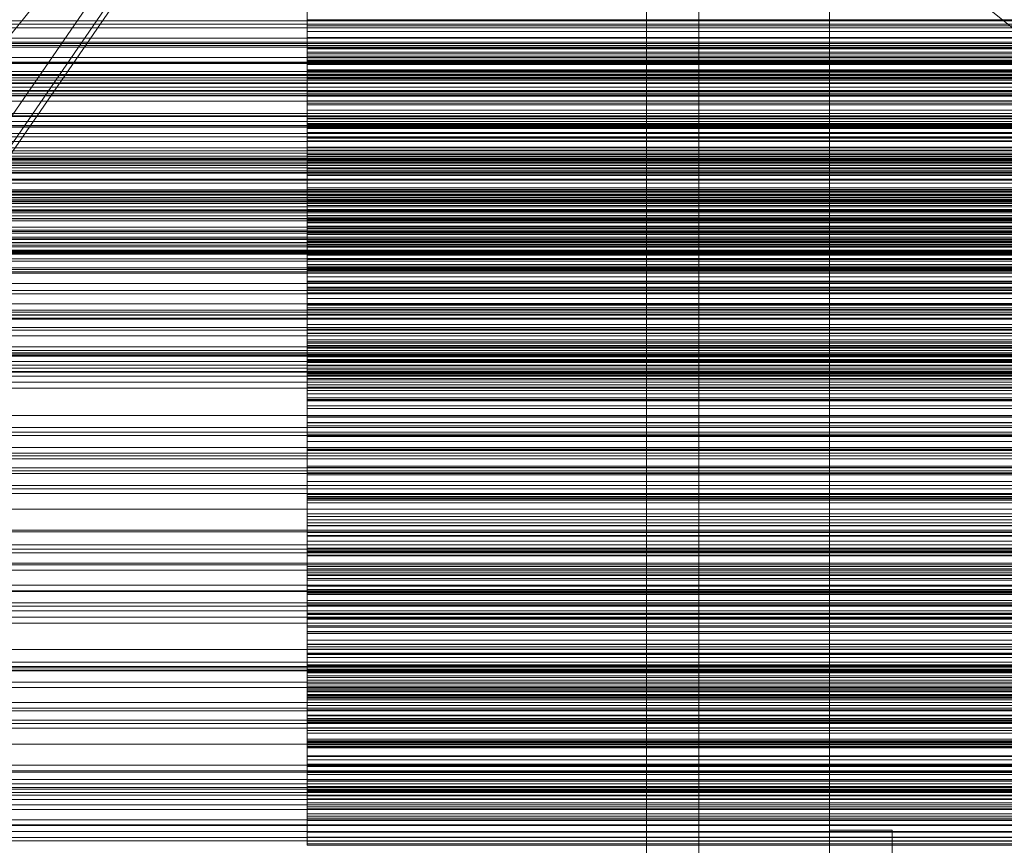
# Model space of a CAD drawing. Header units: millimetres. Extents: x -1970 to 61924, y -58230 to 6847.
# Tile 178 of 256: x 495 to 683, y -34687 to -34529. Entities that reach past the tile are written whole.
import ezdxf

# ---------------------------------------------------------------- set-up
doc = ezdxf.new("R2010")
doc.units = ezdxf.units.MM
for name, color, linetype, lineweight in [('COTAS_O', 1, 'Continuous', 0), ('COTAS_P', 1, 'Continuous', 0), ('frontal_briquetadora', 7, 'Continuous', 0), ('frontal_C03', 7, 'Continuous', 0), ('frontal_dosificador', 7, 'Continuous', 0), ('frontal_mezcladora', 7, 'Continuous', 0), ('frontal_secador', 7, 'Continuous', 0), ('frontal_tolva', 7, 'Continuous', 0), ('frontal_tolva-C01', 7, 'Continuous', 0)]:
    doc.layers.add(name, color=color, linetype=linetype, lineweight=lineweight)
doc.dimstyles.new('R19_100', dxfattribs={"dimtxt": 250, "dimasz": 150, "dimexe": 150, "dimexo": 80, "dimgap": 100, "dimtad": 1, "dimtih": 1, "dimtoh": 1, "dimdsep": 46, "dimcen": 0.09, "dimadec": 0, "dimazin": 0, "dimtfac": 1, "dimtdec": 4, "dimtofl": 0, "dimtmove": 0, "dimatfit": 3, "dimfxl": 1, "dimtolj": 1, "dimtzin": 0, "dimarcsym": 0})

# ---------------------------------------------------------------- blocks, each defined once
blk = doc.blocks.new('DIM_R26_43')
at = {"layer": 'COTAS_P'}
for p, q in [((-1750, -34600), (-1600, -34555)), ((2600, -34600), (2450, -34555)), ((-1750, -35500), (-1750, -34600)), ((-1750, -34600), (2600, -34600)), ((-1750, -34600), (-1600, -34645)), ((2600, -34600), (2450, -34645)), ((2600, -35500), (2600, -34600))]:
    blk.add_line(p, q, dxfattribs=at)
blk.add_text('4350 P', height=250, dxfattribs=at).set_placement((425, -34500))
blk = doc.blocks.new('DIM_R26_49')
at = {"layer": 'COTAS_O'}
for p, q in [((-650, -34200), (-500, -34155)), ((650, -34200), (500, -34155)), ((-650, -34900), (-650, -34200)), ((-650, -34200), (650, -34200)), ((-650, -34200), (-500, -34245)), ((650, -34200), (500, -34245)), ((650, -34900), (650, -34200))]:
    blk.add_line(p, q, dxfattribs=at)
blk.add_text('1300 O', height=250, dxfattribs=at).set_placement((0, -34100))

msp = doc.modelspace()

# ---------------------------------------------------------------- linework, layer by layer
at = {"layer": 'frontal_briquetadora'}
for p, q in [((550, -34521.827), (550, -34535.957)), ((550, -34537.304), (550, -34523.116)), ((550, -34538.02), (550, -34523.808)), ((550, -34530.292), (550, -34525.463)), ((550, -34525.713), (550, -34537.182)), ((550, -34526.329), (550, -34536.443)), ((550, -34526.521), (550, -34530.594)), ((550, -34528.335), (550, -34532.857)), ((550, -34531.709), (550, -34529.46)), ((750, -34529.46), (550, -34529.46)), ((550, -34529.46), (550, -34536.758)), ((550, -34535.006), (550, -34530.292)), ((550, -34530.292), (750, -34530.292)), ((750, -34530.594), (550, -34530.594)), ((550, -34530.594), (550, -34534.826)), ((550, -34533.773), (550, -34531.709)), ((750, -34531.709), (550, -34531.709)), ((750, -34532.857), (550, -34532.857)), ((550, -34532.857), (550, -34540.48)), ((550, -34535.671), (550, -34533.773)), ((750, -34533.773), (550, -34533.773)), ((750, -34534.826), (550, -34534.826)), ((550, -34534.826), (550, -34539.202)), ((550, -34539.602), (550, -34535.006)), ((550, -34535.006), (750, -34535.006)), ((550, -34537.416), (550, -34535.671)), ((750, -34535.671), (550, -34535.671)), ((550, -34535.957), (550, -34549.515)), ((550, -34535.957), (750, -34535.957)), ((550, -34536.443), (550, -34541.003)), ((550, -34536.443), (750, -34536.443)), ((750, -34536.758), (550, -34536.758)), ((550, -34536.758), (550, -34540.783)), ((550, -34537.182), (550, -34546.794)), ((550, -34537.182), (750, -34537.182)), ((550, -34551.056), (550, -34537.304)), ((550, -34537.304), (750, -34537.304)), ((550, -34539.017), (550, -34537.416)), ((750, -34537.416), (550, -34537.416)), ((550, -34551.931), (550, -34538.02)), ((550, -34538.02), (750, -34538.02)), ((550, -34540.48), (550, -34539.017)), ((750, -34539.017), (550, -34539.017)), ((750, -34539.202), (550, -34539.202)), ((550, -34539.202), (550, -34543.711)), ((550, -34544.079), (550, -34539.602)), ((550, -34539.602), (750, -34539.602)), ((750, -34540.48), (550, -34540.48)), ((750, -34540.783), (550, -34540.783)), ((550, -34540.783), (550, -34544.982)), ((550, -34541.003), (550, -34545.442)), ((550, -34541.003), (750, -34541.003)), ((550, -34545.745), (550, -34543.29)), ((750, -34543.29), (550, -34543.29)), ((550, -34543.29), (550, -34550.254)), ((750, -34543.711), (550, -34543.711)), ((550, -34543.711), (550, -34548.345)), ((550, -34548.434), (550, -34544.079)), ((550, -34544.079), (750, -34544.079)), ((750, -34544.982), (550, -34544.982)), ((550, -34544.982), (550, -34549.334)), ((550, -34545.442), (550, -34549.76)), ((550, -34545.442), (750, -34545.442)), ((550, -34548.023), (550, -34545.745)), ((750, -34545.745), (550, -34545.745)), ((550, -34546.794), (550, -34551.073)), ((550, -34546.794), (750, -34546.794)), ((550, -34550.143), (550, -34548.023)), ((750, -34548.023), (550, -34548.023)), ((750, -34548.345), (550, -34548.345)), ((550, -34548.345), (550, -34555.652)), ((550, -34552.666), (550, -34548.434)), ((550, -34548.434), (750, -34548.434)), ((750, -34549.334), (550, -34549.334)), ((550, -34549.334), (550, -34553.824)), ((550, -34549.515), (550, -34561.982)), ((550, -34549.515), (750, -34549.515)), ((550, -34549.76), (550, -34553.953)), ((550, -34549.76), (750, -34549.76)), ((550, -34552.116), (550, -34550.143)), ((750, -34550.143), (550, -34550.143)), ((750, -34550.254), (550, -34550.254)), ((550, -34550.254), (550, -34554.404)), ((550, -34563.842), (550, -34551.056)), ((550, -34551.056), (750, -34551.056)), ((550, -34551.073), (550, -34555.227)), ((550, -34551.073), (750, -34551.073)), ((550, -34565.006), (550, -34551.931)), ((550, -34551.931), (750, -34551.931)), ((550, -34553.95), (550, -34552.116)), ((750, -34552.116), (550, -34552.116)), ((550, -34556.773), (550, -34552.666)), ((550, -34552.666), (750, -34552.666)), ((750, -34553.824), (550, -34553.824)), ((550, -34553.824), (550, -34558.44)), ((550, -34555.652), (550, -34553.95)), ((550, -34553.953), (550, -34558.02)), ((550, -34553.953), (750, -34553.953)), ((750, -34554.404), (550, -34554.404)), ((550, -34554.404), (550, -34558.721)), ((550, -34555.227), (550, -34559.255)), ((550, -34555.227), (750, -34555.227)), ((750, -34555.652), (550, -34555.652)), ((550, -34559.129), (550, -34556.473)), ((750, -34556.473), (550, -34556.473)), ((550, -34556.473), (550, -34563.087)), ((550, -34560.752), (550, -34556.773)), ((550, -34556.773), (750, -34556.773)), ((550, -34558.02), (550, -34561.96)), ((550, -34558.02), (750, -34558.02)), ((750, -34558.44), (550, -34558.44)), ((550, -34558.44), (550, -34563.174)), ((750, -34558.721), (550, -34558.721)), ((550, -34558.721), (550, -34563.182)), ((550, -34561.616), (550, -34559.129)), ((750, -34559.129), (550, -34559.129)), ((550, -34559.255), (550, -34563.155)), ((550, -34559.255), (750, -34559.255)), ((550, -34564.603), (550, -34560.752)), ((550, -34560.752), (750, -34560.752)), ((550, -34563.952), (550, -34561.616)), ((750, -34561.616), (550, -34561.616)), ((550, -34561.96), (550, -34565.77)), ((550, -34561.96), (750, -34561.96)), ((550, -34561.982), (550, -34572.878)), ((550, -34561.982), (750, -34561.982)), ((750, -34563.087), (550, -34563.087)), ((550, -34563.087), (550, -34567.352)), ((550, -34563.155), (550, -34566.924)), ((550, -34563.155), (750, -34563.155)), ((750, -34563.174), (550, -34563.174)), ((550, -34563.174), (550, -34570.147)), ((750, -34563.182), (550, -34563.182)), ((550, -34563.182), (550, -34567.774)), ((550, -34575.173), (550, -34563.842)), ((550, -34563.842), (750, -34563.842)), ((550, -34566.148), (550, -34563.952)), ((750, -34563.952), (550, -34563.952)), ((550, -34568.322), (550, -34564.603)), ((550, -34564.603), (750, -34564.603)), ((550, -34576.744), (550, -34565.006)), ((550, -34565.006), (750, -34565.006)), ((550, -34565.77), (550, -34569.449)), ((550, -34565.77), (750, -34565.77)), ((550, -34568.211), (550, -34566.148)), ((750, -34566.148), (550, -34566.148)), ((550, -34566.924), (550, -34570.562)), ((550, -34566.924), (750, -34566.924)), ((750, -34567.352), (550, -34567.352)), ((550, -34567.352), (550, -34571.776)), ((750, -34567.774), (550, -34567.774)), ((550, -34567.774), (550, -34572.486)), ((550, -34570.147), (550, -34568.211)), ((750, -34568.211), (550, -34568.211)), ((550, -34571.91), (550, -34568.322)), ((550, -34568.322), (750, -34568.322)), ((550, -34571.828), (550, -34568.977)), ((750, -34568.977), (550, -34568.977)), ((550, -34568.977), (550, -34575.226)), ((550, -34569.449), (550, -34572.994)), ((550, -34569.449), (750, -34569.449)), ((750, -34570.147), (550, -34570.147)), ((550, -34570.562), (550, -34574.066)), ((550, -34570.562), (750, -34570.562)), ((750, -34571.776), (550, -34571.776)), ((550, -34571.776), (550, -34576.336)), ((550, -34574.518), (550, -34571.828)), ((750, -34571.828), (550, -34571.828)), ((550, -34575.363), (550, -34571.91)), ((550, -34571.91), (750, -34571.91)), ((750, -34572.486), (550, -34572.486)), ((550, -34572.486), (550, -34577.309)), ((550, -34572.878), (550, -34581.784)), ((550, -34572.878), (750, -34572.878)), ((550, -34572.994), (550, -34576.406)), ((550, -34572.994), (750, -34572.994)), ((550, -34574.066), (550, -34577.435)), ((550, -34574.066), (750, -34574.066)), ((550, -34577.065), (550, -34574.518)), ((750, -34574.518), (550, -34574.518)), ((550, -34584.611), (550, -34575.173)), ((550, -34575.173), (750, -34575.173)), ((750, -34575.226), (550, -34575.226)), ((550, -34575.226), (550, -34579.596)), ((550, -34578.68), (550, -34575.363)), ((550, -34575.363), (750, -34575.363)), ((750, -34576.336), (550, -34576.336)), ((550, -34576.336), (550, -34581.019)), ((550, -34576.406), (550, -34579.681)), ((550, -34576.406), (750, -34576.406)), ((550, -34586.693), (550, -34576.744)), ((550, -34576.744), (750, -34576.744)), ((550, -34579.478), (550, -34577.065)), ((750, -34577.065), (550, -34577.065)), ((750, -34577.309), (550, -34577.309)), ((550, -34577.309), (550, -34583.932)), ((550, -34577.435), (550, -34580.668)), ((550, -34577.435), (750, -34577.435)), ((550, -34581.86), (550, -34578.68)), ((550, -34578.68), (750, -34578.68)), ((550, -34581.766), (550, -34579.478)), ((750, -34579.478), (550, -34579.478)), ((750, -34579.596), (550, -34579.596)), ((550, -34579.596), (550, -34584.116)), ((550, -34579.681), (550, -34582.818)), ((550, -34579.681), (750, -34579.681)), ((550, -34580.668), (550, -34583.763)), ((550, -34580.668), (750, -34580.668)), ((550, -34583.812), (550, -34580.774)), ((750, -34580.774), (550, -34580.774)), ((550, -34580.774), (550, -34586.641)), ((750, -34581.019), (550, -34581.019)), ((550, -34581.019), (550, -34585.815)), ((550, -34583.932), (550, -34581.766)), ((750, -34581.766), (550, -34581.766)), ((550, -34581.784), (550, -34588.358)), ((550, -34581.784), (750, -34581.784)), ((550, -34584.902), (550, -34581.86)), ((550, -34581.86), (750, -34581.86)), ((550, -34582.818), (550, -34585.817)), ((550, -34582.818), (750, -34582.818)), ((550, -34583.763), (550, -34586.718)), ((550, -34583.763), (750, -34583.763)), ((550, -34586.698), (550, -34583.812)), ((750, -34583.812), (550, -34583.812)), ((750, -34583.932), (550, -34583.932)), ((750, -34584.116), (550, -34584.116)), ((550, -34584.116), (550, -34588.763)), ((550, -34591.796), (550, -34584.611)), ((550, -34584.611), (750, -34584.611)), ((550, -34587.804), (550, -34584.902)), ((550, -34584.902), (750, -34584.902)), ((750, -34585.815), (550, -34585.815)), ((550, -34585.815), (550, -34590.716)), ((550, -34585.817), (550, -34588.675)), ((550, -34585.817), (750, -34585.817)), ((750, -34586.641), (550, -34586.641)), ((550, -34586.641), (550, -34591.107)), ((550, -34594.471), (550, -34586.693)), ((550, -34586.693), (750, -34586.693)), ((550, -34589.45), (550, -34586.698)), ((750, -34586.698), (550, -34586.698)), ((550, -34586.718), (550, -34589.532)), ((550, -34586.718), (750, -34586.718)), ((550, -34592.065), (550, -34587.804)), ((550, -34587.804), (750, -34587.804)), ((550, -34588.358), (550, -34592.348)), ((550, -34588.358), (750, -34588.358)), ((550, -34588.675), (550, -34591.391)), ((550, -34588.675), (750, -34588.675)), ((750, -34588.763), (550, -34588.763)), ((550, -34588.763), (550, -34593.526)), ((550, -34592.075), (550, -34589.45)), ((750, -34589.45), (550, -34589.45)), ((550, -34589.532), (550, -34592.205)), ((550, -34589.532), (750, -34589.532)), ((750, -34590.716), (550, -34590.716)), ((550, -34590.716), (550, -34596.972)), ((750, -34591.107), (550, -34591.107)), ((550, -34591.107), (550, -34595.711)), ((550, -34591.391), (550, -34593.965)), ((550, -34591.391), (750, -34591.391)), ((550, -34596.45), (550, -34591.796)), ((550, -34591.796), (750, -34591.796)), ((550, -34595.052), (550, -34591.834)), ((750, -34591.834), (550, -34591.834)), ((550, -34591.834), (550, -34597.306)), ((550, -34593.599), (550, -34592.065)), ((550, -34592.065), (750, -34592.065)), ((550, -34594.581), (550, -34592.075)), ((750, -34592.075), (550, -34592.075)), ((550, -34592.205), (550, -34594.734)), ((550, -34592.205), (750, -34592.205)), ((550, -34592.348), (550, -34593.599)), ((550, -34592.348), (750, -34592.348)), ((750, -34593.526), (550, -34593.526)), ((550, -34593.526), (550, -34598.395)), ((550, -34593.599), (750, -34593.599)), ((550, -34593.965), (550, -34597.556)), ((550, -34593.965), (750, -34593.965)), ((550, -34599.778), (550, -34594.471)), ((550, -34594.471), (750, -34594.471)), ((550, -34596.972), (550, -34594.581)), ((750, -34594.581), (550, -34594.581)), ((550, -34594.734), (550, -34597.118)), ((550, -34594.734), (750, -34594.734)), ((550, -34598.128), (550, -34595.052)), ((750, -34595.052), (550, -34595.052)), ((750, -34595.711), (550, -34595.711)), ((550, -34595.711), (550, -34600.435)), ((550, -34598.395), (550, -34596.45)), ((550, -34596.45), (750, -34596.45)), ((750, -34596.972), (550, -34596.972)), ((550, -34597.118), (550, -34599.358)), ((550, -34597.118), (750, -34597.118)), ((750, -34597.306), (550, -34597.306)), ((550, -34597.306), (550, -34601.855)), ((550, -34597.556), (550, -34598.395)), ((550, -34597.556), (750, -34597.556)), ((550, -34601.077), (550, -34598.128)), ((750, -34598.128), (550, -34598.128)), ((550, -34598.395), (750, -34598.395)), ((550, -34598.395), (550, -34603.362)), ((550, -34599.358), (550, -34602.27)), ((550, -34599.358), (750, -34599.358)), ((550, -34602.412), (550, -34599.778)), ((550, -34599.778), (750, -34599.778)), ((750, -34600.435), (550, -34600.435)), ((550, -34600.435), (550, -34605.266)), ((550, -34603.908), (550, -34601.077)), ((750, -34601.077), (550, -34601.077)), ((750, -34601.855), (550, -34601.855)), ((550, -34601.855), (550, -34606.533)), ((550, -34605.521), (550, -34602.131)), ((750, -34602.131), (550, -34602.131)), ((550, -34602.131), (550, -34607.194)), ((550, -34602.27), (550, -34602.412)), ((550, -34602.27), (750, -34602.27)), ((550, -34602.412), (750, -34602.412)), ((750, -34603.362), (550, -34603.362)), ((550, -34603.362), (550, -34609.237)), ((550, -34606.627), (550, -34603.908)), ((750, -34603.908), (550, -34603.908)), ((750, -34605.266), (550, -34605.266)), ((550, -34605.266), (550, -34610.196)), ((550, -34608.779), (550, -34605.521)), ((750, -34605.521), (550, -34605.521)), ((750, -34606.533), (550, -34606.533)), ((550, -34606.533), (550, -34611.322)), ((550, -34609.237), (550, -34606.627)), ((750, -34606.627), (550, -34606.627)), ((750, -34607.194), (550, -34607.194)), ((550, -34607.194), (550, -34611.817)), ((550, -34611.92), (550, -34608.779)), ((750, -34608.779), (550, -34608.779)), ((750, -34609.237), (550, -34609.237)), ((750, -34610.196), (550, -34610.196)), ((550, -34610.196), (550, -34615.217)), ((750, -34611.322), (550, -34611.322)), ((550, -34611.322), (550, -34616.211)), ((550, -34615.194), (550, -34611.639)), ((750, -34611.639), (550, -34611.639)), ((550, -34611.639), (550, -34616.282)), ((750, -34611.817), (550, -34611.817)), ((550, -34611.817), (550, -34616.557)), ((550, -34614.949), (550, -34611.92)), ((750, -34611.92), (550, -34611.92)), ((550, -34617.874), (550, -34614.949)), ((750, -34614.949), (550, -34614.949)), ((550, -34618.627), (550, -34615.194)), ((750, -34615.194), (550, -34615.194)), ((750, -34615.217), (550, -34615.217)), ((550, -34615.217), (550, -34620.696)), ((750, -34616.211), (550, -34616.211)), ((550, -34616.211), (550, -34621.19)), ((750, -34616.282), (550, -34616.282)), ((550, -34616.282), (550, -34620.966)), ((750, -34616.557), (550, -34616.557)), ((550, -34616.557), (550, -34621.4)), ((550, -34620.696), (550, -34617.874)), ((750, -34617.874), (550, -34617.874)), ((550, -34621.95), (550, -34618.627)), ((750, -34618.627), (550, -34618.627)), ((550, -34624.047), (550, -34620.337)), ((750, -34620.337), (550, -34620.337)), ((550, -34620.337), (550, -34624.548)), ((750, -34620.696), (550, -34620.696)), ((750, -34620.966), (550, -34620.966)), ((550, -34620.966), (550, -34625.758)), ((750, -34621.19), (550, -34621.19)), ((550, -34621.19), (550, -34626.253)), ((750, -34621.4), (550, -34621.4)), ((550, -34621.4), (550, -34626.334)), ((550, -34625.171), (550, -34621.95)), ((750, -34621.95), (550, -34621.95)), ((550, -34627.646), (550, -34624.047)), ((750, -34624.047), (550, -34624.047)), ((750, -34624.548), (550, -34624.548)), ((550, -34624.548), (550, -34629.283)), ((550, -34628.294), (550, -34625.171)), ((750, -34625.171), (550, -34625.171)), ((750, -34625.758), (550, -34625.758)), ((550, -34625.758), (550, -34630.643)), ((750, -34626.253), (550, -34626.253)), ((550, -34626.253), (550, -34631.323)), ((750, -34626.334), (550, -34626.334)), ((550, -34626.334), (550, -34631.35)), ((550, -34631.145), (550, -34627.646)), ((750, -34627.646), (550, -34627.646)), ((550, -34632.059), (550, -34628.203)), ((750, -34628.203), (550, -34628.203)), ((550, -34628.203), (550, -34631.972)), ((550, -34631.323), (550, -34628.294)), ((750, -34628.294), (550, -34628.294)), ((750, -34629.283), (550, -34629.283)), ((550, -34629.283), (550, -34634.114)), ((750, -34630.643), (550, -34630.643)), ((550, -34630.643), (550, -34635.61)), ((550, -34634.549), (550, -34631.145)), ((750, -34631.145), (550, -34631.145)), ((750, -34631.323), (550, -34631.323)), ((750, -34631.35), (550, -34631.35)), ((550, -34631.35), (550, -34636.442)), ((750, -34631.972), (550, -34631.972)), ((550, -34631.972), (550, -34636.745)), ((550, -34635.816), (550, -34632.059)), ((750, -34632.059), (550, -34632.059)), ((750, -34634.114), (550, -34634.114)), ((550, -34634.114), (550, -34639.029)), ((550, -34637.864), (550, -34634.549)), ((750, -34634.549), (550, -34634.549)), ((550, -34639.211), (550, -34635.217)), ((750, -34635.217), (550, -34635.217)), ((550, -34635.217), (550, -34638.535)), ((750, -34635.61), (550, -34635.61)), ((550, -34635.61), (550, -34640.651)), ((550, -34639.481), (550, -34635.816)), ((750, -34635.816), (550, -34635.816)), ((750, -34636.442), (550, -34636.442)), ((550, -34636.442), (550, -34641.091)), ((750, -34636.745), (550, -34636.745)), ((550, -34636.745), (550, -34641.605)), ((550, -34641.091), (550, -34637.864)), ((750, -34637.864), (550, -34637.864)), ((750, -34638.535), (550, -34638.535)), ((550, -34638.535), (550, -34643.337)), ((750, -34639.029), (550, -34639.029)), ((550, -34639.029), (550, -34644.017)), ((550, -34643.116), (550, -34639.211)), ((750, -34639.211), (550, -34639.211)), ((550, -34643.061), (550, -34639.481)), ((750, -34639.481), (550, -34639.481)), ((750, -34640.651), (550, -34640.651)), ((550, -34640.651), (550, -34645.761)), ((750, -34641.091), (550, -34641.091)), ((550, -34645.486), (550, -34641.364)), ((750, -34641.364), (550, -34641.364)), ((550, -34641.364), (550, -34644.223)), ((750, -34641.605), (550, -34641.605)), ((550, -34641.605), (550, -34646.538)), ((550, -34646.559), (550, -34643.061)), ((750, -34643.061), (550, -34643.061)), ((550, -34646.94), (550, -34643.116)), ((750, -34643.116), (550, -34643.116)), ((750, -34643.337), (550, -34643.337)), ((550, -34643.337), (550, -34648.213)), ((750, -34644.017), (550, -34644.017)), ((550, -34644.017), (550, -34649.071)), ((750, -34644.223), (550, -34644.223)), ((550, -34644.223), (550, -34649.041)), ((550, -34649.53), (550, -34645.486)), ((750, -34645.486), (550, -34645.486)), ((750, -34645.761), (550, -34645.761)), ((550, -34645.761), (550, -34649.977)), ((750, -34646.538), (550, -34646.538)), ((550, -34646.538), (550, -34651.535)), ((550, -34649.977), (550, -34646.559)), ((750, -34646.559), (550, -34646.559)), ((550, -34650.868), (550, -34646.629)), ((750, -34646.629), (550, -34646.629)), ((550, -34646.629), (550, -34649.022)), ((550, -34650.687), (550, -34646.94)), ((750, -34646.94), (550, -34646.94)), ((750, -34648.213), (550, -34648.213)), ((550, -34648.213), (550, -34653.152)), ((750, -34649.022), (550, -34649.022)), ((550, -34649.022), (550, -34653.844)), ((750, -34649.041), (550, -34649.041)), ((550, -34649.041), (550, -34653.922)), ((750, -34649.071), (550, -34649.071)), ((550, -34649.071), (550, -34654.186)), ((550, -34653.502), (550, -34649.53)), ((750, -34649.53), (550, -34649.53)), ((750, -34649.977), (550, -34649.977)), ((550, -34654.36), (550, -34650.687)), ((750, -34650.687), (550, -34650.687)), ((550, -34655.041), (550, -34650.868)), ((750, -34650.868), (550, -34650.868)), ((550, -34655.345), (550, -34650.998)), ((750, -34650.998), (550, -34650.998)), ((550, -34650.998), (550, -34652.919)), ((750, -34651.535), (550, -34651.535)), ((550, -34651.535), (550, -34656.591)), ((750, -34652.919), (550, -34652.919)), ((550, -34652.919), (550, -34657.734)), ((750, -34653.152), (550, -34653.152)), ((550, -34653.152), (550, -34658.147)), ((550, -34657.407), (550, -34653.502)), ((750, -34653.502), (550, -34653.502)), ((750, -34653.844), (550, -34653.844)), ((550, -34653.844), (550, -34658.717)), ((750, -34653.922), (550, -34653.922)), ((550, -34653.922), (550, -34658.855)), ((750, -34654.186), (550, -34654.186)), ((550, -34654.186), (550, -34657.96)), ((550, -34657.96), (550, -34654.36)), ((750, -34654.36), (550, -34654.36)), ((550, -34658.905), (550, -34654.461)), ((750, -34654.461), (550, -34654.461)), ((550, -34654.461), (550, -34655.906)), ((550, -34659.153), (550, -34655.041)), ((750, -34655.041), (550, -34655.041)), ((550, -34659.637), (550, -34655.345)), ((750, -34655.345), (550, -34655.345)), ((750, -34655.906), (550, -34655.906)), ((550, -34655.906), (550, -34660.702)), ((750, -34656.591), (550, -34656.591)), ((550, -34656.591), (550, -34661.698)), ((550, -34661.541), (550, -34657.01)), ((750, -34657.01), (550, -34657.01)), ((550, -34657.01), (550, -34657.975)), ((550, -34661.246), (550, -34657.407)), ((750, -34657.407), (550, -34657.407)), ((750, -34657.734), (550, -34657.734)), ((550, -34657.734), (550, -34662.589)), ((750, -34657.96), (550, -34657.96)), ((750, -34657.975), (550, -34657.975)), ((550, -34657.975), (550, -34662.741)), ((750, -34658.147), (550, -34658.147)), ((550, -34658.147), (550, -34663.191)), ((550, -34663.245), (550, -34658.639)), ((750, -34658.639), (550, -34658.639)), ((550, -34658.639), (550, -34659.122)), ((750, -34658.717), (550, -34658.717)), ((550, -34658.717), (550, -34663.634)), ((750, -34658.855), (550, -34658.855)), ((550, -34658.855), (550, -34663.835)), ((550, -34663.306), (550, -34658.905)), ((750, -34658.905), (550, -34658.905)), ((750, -34659.122), (550, -34659.122)), ((550, -34659.122), (550, -34663.846)), ((550, -34663.206), (550, -34659.153)), ((750, -34659.153), (550, -34659.153)), ((550, -34664.014), (550, -34659.343)), ((750, -34659.343), (550, -34659.343)), ((550, -34663.878), (550, -34659.637)), ((750, -34659.637), (550, -34659.637)), ((750, -34660.702), (550, -34660.702)), ((550, -34660.702), (550, -34665.526)), ((550, -34665.02), (550, -34661.246)), ((750, -34661.246), (550, -34661.246)), ((550, -34666.04), (550, -34661.541)), ((750, -34661.541), (550, -34661.541)), ((750, -34661.698), (550, -34661.698)), ((550, -34661.698), (550, -34665.02)), ((750, -34662.589), (550, -34662.589)), ((550, -34662.589), (550, -34667.476)), ((750, -34662.741), (550, -34662.741)), ((550, -34662.741), (550, -34667.523)), ((750, -34663.191), (550, -34663.191)), ((550, -34663.191), (550, -34668.278)), ((550, -34667.202), (550, -34663.206)), ((750, -34663.206), (550, -34663.206)), ((550, -34667.832), (550, -34663.245)), ((750, -34663.245), (550, -34663.245)), ((550, -34667.667), (550, -34663.306)), ((750, -34663.306), (550, -34663.306)), ((750, -34663.634), (550, -34663.634)), ((550, -34663.634), (550, -34668.587)), ((750, -34663.835), (550, -34663.835)), ((550, -34663.835), (550, -34668.855)), ((750, -34663.846), (550, -34663.846)), ((550, -34663.846), (550, -34668.574)), ((550, -34668.07), (550, -34663.878)), ((750, -34663.878), (550, -34663.878)), ((550, -34668.677), (550, -34664.014)), ((750, -34664.014), (550, -34664.014)), ((750, -34665.02), (550, -34665.02)), ((750, -34665.526), (550, -34665.526)), ((550, -34665.526), (550, -34670.372)), ((550, -34670.509), (550, -34666.04)), ((750, -34666.04), (550, -34666.04)), ((550, -34671.141), (550, -34667.202)), ((750, -34667.202), (550, -34667.202)), ((750, -34667.476), (550, -34667.476)), ((550, -34667.476), (550, -34672.39)), ((750, -34667.523), (550, -34667.523)), ((550, -34667.523), (550, -34672.316)), ((550, -34671.987), (550, -34667.667)), ((750, -34667.667), (550, -34667.667)), ((550, -34672.399), (550, -34667.832)), ((750, -34667.832), (550, -34667.832)), ((550, -34672.213), (550, -34668.07)), ((750, -34668.07), (550, -34668.07)), ((750, -34668.278), (550, -34668.278)), ((550, -34668.278), (550, -34671.141)), ((750, -34668.574), (550, -34668.574)), ((550, -34668.574), (550, -34673.303)), ((750, -34668.587), (550, -34668.587)), ((550, -34668.587), (550, -34673.571)), ((550, -34673.331), (550, -34668.677)), ((750, -34668.677), (550, -34668.677)), ((750, -34668.855), (550, -34668.855)), ((550, -34668.855), (550, -34673.911)), ((750, -34670.372), (550, -34670.372)), ((550, -34670.372), (550, -34675.236)), ((550, -34674.947), (550, -34670.509)), ((750, -34670.509), (550, -34670.509)), ((750, -34671.141), (550, -34671.141)), ((550, -34676.267), (550, -34671.987)), ((750, -34671.987), (550, -34671.987)), ((550, -34676.307), (550, -34672.213)), ((750, -34672.213), (550, -34672.213)), ((750, -34672.316), (550, -34672.316)), ((550, -34672.316), (550, -34677.118)), ((750, -34672.39), (550, -34672.39)), ((550, -34672.39), (550, -34677.327)), ((550, -34676.944), (550, -34672.399)), ((750, -34672.399), (550, -34672.399)), ((750, -34673.303), (550, -34673.303)), ((550, -34673.303), (550, -34678.031)), ((550, -34677.973), (550, -34673.331)), ((750, -34673.331), (550, -34673.331)), ((750, -34673.571), (550, -34673.571)), ((550, -34673.571), (550, -34678.583)), ((750, -34673.911), (550, -34673.911)), ((550, -34673.911), (550, -34676.307)), ((550, -34679.354), (550, -34674.947)), ((750, -34674.947), (550, -34674.947)), ((750, -34675.236), (550, -34675.236)), ((550, -34675.236), (550, -34680.113)), ((550, -34680.507), (550, -34676.267)), ((750, -34676.267), (550, -34676.267)), ((750, -34676.307), (550, -34676.307)), ((550, -34681.468), (550, -34676.944)), ((750, -34676.944), (550, -34676.944)), ((750, -34677.118), (550, -34677.118)), ((550, -34677.118), (550, -34681.924)), ((750, -34677.327), (550, -34677.327)), ((550, -34677.327), (550, -34682.283)), ((550, -34682.602), (550, -34677.973)), ((750, -34677.973), (550, -34677.973)), ((750, -34678.031), (550, -34678.031)), ((550, -34678.031), (550, -34682.754)), ((750, -34678.583), (550, -34678.583)), ((550, -34678.583), (550, -34680.507)), ((550, -34683.73), (550, -34679.354)), ((750, -34679.354), (550, -34679.354)), ((750, -34680.113), (550, -34680.113)), ((550, -34680.113), (550, -34685.001)), ((750, -34680.507), (550, -34680.507)), ((550, -34685.968), (550, -34681.468)), ((750, -34681.468), (550, -34681.468)), ((750, -34681.924), (550, -34681.924)), ((550, -34681.924), (550, -34686.732)), ((750, -34682.283), (550, -34682.283)), ((550, -34682.283), (550, -34683.73)), ((550, -34687.216), (550, -34682.602)), ((750, -34682.602), (550, -34682.602)), ((750, -34682.754), (550, -34682.754)), ((550, -34682.754), (550, -34687.471)), ((750, -34683.73), (550, -34683.73)), ((750, -34685.001), (550, -34685.001)), ((550, -34685.001), (550, -34685.968)), ((750, -34685.968), (550, -34685.968)), ((750, -34686.732), (550, -34686.732)), ((550, -34686.732), (550, -34687.216)), ((750, -34687.216), (550, -34687.216)), ((750, -34687.471), (550, -34687.471))]:
    msp.add_line(p, q, dxfattribs=at)
at = {"layer": 'frontal_C03'}
for p, q in [((1250, -34530.32), (-1250, -34530.32)), ((-1250, -34532.986), (1250, -34532.986)), ((-1250, -34533.783), (1250, -34533.783)), ((-1250, -34534.368), (1250, -34534.368)), ((-1250, -34536.706), (1250, -34536.706)), ((-1250, -34537.835), (1250, -34537.835)), ((1250, -34540.126), (-1250, -34540.126)), ((1250, -34541.008), (-1250, -34541.008)), ((-1250, -34541.554), (1250, -34541.554)), ((1250, -34541.661), (-1250, -34541.661)), ((-1250, -34543.151), (1250, -34543.151)), ((1250, -34543.969), (-1250, -34543.969)), ((-1250, -34545.026), (1250, -34545.026)), ((1250, -34547.878), (-1250, -34547.878)), ((-1250, -34547.998), (1250, -34547.998)), ((1250, -34548.935), (-1250, -34548.935)), ((-1250, -34549.954), (1250, -34549.954)), ((1250, -34551.243), (-1250, -34551.243)), ((1250, -34551.896), (-1250, -34551.896)), ((1250, -34552.778), (-1250, -34552.778)), ((-1250, -34555.598), (1250, -34555.598)), ((-1268, -34555.971), (1268, -34555.971)), ((-1268, -34556.196), (1268, -34556.196)), ((-1268, -34556.36), (1268, -34556.36)), ((-1268, -34557.018), (1268, -34557.018)), ((-1268, -34557.335), (1268, -34557.335)), ((-1268, -34558.381), (1268, -34558.381)), ((-1268, -34558.83), (1268, -34558.83)), ((1250, -34557.779), (-1250, -34557.779)), ((-1268, -34560.194), (1268, -34560.194)), ((-1268, -34560.744), (1268, -34560.744)), ((-1268, -34562.331), (1268, -34562.331)), ((1268, -34562.945), (-1268, -34562.945)), ((1250, -34562.584), (-1250, -34562.584)), ((-1268, -34564.648), (1268, -34564.648)), ((1250, -34563.465), (-1250, -34563.465)), ((-1250, -34563.837), (1250, -34563.837)), ((1250, -34564.119), (-1250, -34564.119)), ((-1268, -34565.283), (1268, -34565.283)), ((-1268, -34566.987), (1268, -34566.987)), ((-1250, -34566.095), (1250, -34566.095)), ((1250, -34566.426), (-1250, -34566.426)), ((-1268, -34567.6), (1268, -34567.6)), ((-1250, -34567.484), (1250, -34567.484)), ((-1268, -34569.188), (1268, -34569.188)), ((-1268, -34569.738), (1268, -34569.738)), ((1250, -34570.336), (-1250, -34570.336)), ((-1268, -34571.101), (1268, -34571.101)), ((-1268, -34571.55), (1268, -34571.55)), ((-1268, -34572.596), (1268, -34572.596)), ((1250, -34571.393), (-1250, -34571.393)), ((-1250, -34572.152), (1250, -34572.152)), ((-1268, -34572.914), (1268, -34572.914)), ((-1268, -34573.572), (1268, -34573.572)), ((-1268, -34573.736), (1268, -34573.736)), ((-1268, -34573.96), (1268, -34573.96)), ((1250, -34573.7), (-1250, -34573.7)), ((-1250, -34574.333), (1250, -34574.333)), ((1250, -34574.354), (-1250, -34574.354)), ((1250, -34575.235), (-1250, -34575.235)), ((-1250, -34579.978), (1250, -34579.978)), ((-1250, -34581.934), (1250, -34581.934)), ((1250, -34585.042), (-1250, -34585.042)), ((1250, -34585.923), (-1250, -34585.923)), ((1250, -34586.576), (-1250, -34586.576)), ((-1250, -34586.781), (1250, -34586.781)), ((-1250, -34588.377), (1250, -34588.377)), ((1250, -34588.884), (-1250, -34588.884)), ((-1250, -34589.941), (1250, -34589.941)), ((-1250, -34592.097), (1250, -34592.097)), ((1250, -34592.793), (-1250, -34592.793)), ((-1250, -34593.226), (1250, -34593.226)), ((1250, -34593.851), (-1250, -34593.851)), ((-1250, -34595.564), (1250, -34595.564)), ((-1250, -34596.148), (1250, -34596.148)), ((1250, -34596.158), (-1250, -34596.158)), ((1250, -34596.812), (-1250, -34596.812)), ((-1250, -34596.946), (1250, -34596.946)), ((1250, -34597.693), (-1250, -34597.693)), ((1250, -34607.499), (-1250, -34607.499)), ((1250, -34608.381), (-1250, -34608.381)), ((1250, -34609.034), (-1250, -34609.034)), ((1250, -34611.342), (-1250, -34611.342)), ((-1250, -34612.399), (1250, -34612.399)), ((-1500, -34615.78), (1500, -34615.78)), ((1250, -34615.251), (-1250, -34615.251)), ((1250, -34616.308), (-1250, -34616.308)), ((1250, -34618.616), (-1250, -34618.616)), ((1250, -34619.269), (-1250, -34619.269)), ((1250, -34620.151), (-1250, -34620.151)), ((1500, -34627.188), (-1500, -34627.188)), ((1500, -34627.473), (-1500, -34627.473)), ((1250, -34629.957), (-1250, -34629.957)), ((1250, -34630.838), (-1250, -34630.838)), ((1250, -34631.492), (-1250, -34631.492)), ((1250, -34633.799), (-1250, -34633.799)), ((-1250, -34634.856), (1250, -34634.856)), ((1250, -34637.709), (-1250, -34637.709)), ((-1500, -34638.882), (1500, -34638.882)), ((1250, -34638.766), (-1250, -34638.766)), ((1250, -34641.073), (-1250, -34641.073)), ((1250, -34641.727), (-1250, -34641.727)), ((1250, -34642.608), (-1250, -34642.608)), ((1250, -34652.415), (-1250, -34652.415)), ((1250, -34653.296), (-1250, -34653.296)), ((1250, -34653.949), (-1250, -34653.949)), ((1250, -34656.257), (-1250, -34656.257)), ((-1250, -34657.314), (1250, -34657.314)), ((1250, -34660.166), (-1250, -34660.166)), ((1250, -34661.224), (-1250, -34661.224)), ((1250, -34663.531), (-1250, -34663.531)), ((1250, -34664.184), (-1250, -34664.184)), ((1250, -34665.066), (-1250, -34665.066)), ((1250, -34674.872), (-1250, -34674.872)), ((1250, -34675.754), (-1250, -34675.754)), ((1250, -34676.407), (-1250, -34676.407)), ((-1250, -34676.77), (1250, -34676.77)), ((-1250, -34677.403), (1250, -34677.403)), ((-1250, -34677.867), (1250, -34677.867)), ((1250, -34678.714), (-1250, -34678.714)), ((-1250, -34679.722), (1250, -34679.722)), ((-1250, -34679.772), (1250, -34679.772)), ((-1250, -34680.619), (1250, -34680.619)), ((1250, -34682.624), (-1250, -34682.624)), ((-1250, -34683.571), (1250, -34683.571)), ((1250, -34683.681), (-1250, -34683.681)), ((-1250, -34684.838), (1250, -34684.838)), ((1250, -34685.989), (-1250, -34685.989)), ((1250, -34686.642), (-1250, -34686.642))]:
    msp.add_line(p, q, dxfattribs=at)
at = {"layer": 'frontal_dosificador'}
msp.add_line((-770, -34540), (770, -34540), dxfattribs=at)
at = {"layer": 'frontal_mezcladora'}
for p, q in [((625, -34725), (625, -33700)), ((650, -34725), (650, -33700)), ((615, -34760), (615, -33730)), ((625, -34725), (625, -33730)), ((650, -34760), (650, -33730)), ((650, -34695), (650, -34684.608)), ((650, -34684.608), (662, -34684.608)), ((662, -34695), (662, -34684.608))]:
    msp.add_line(p, q, dxfattribs=at)
at = {"layer": 'frontal_secador'}
for p, q in [((1250, -34529.659), (-1250, -34529.659)), ((-1250, -34531), (1250, -34531)), ((1250, -34534), (-1250, -34534)), ((-1250, -34534.728), (1250, -34534.728)), ((-1250, -34537.588), (1250, -34537.588)), ((1250, -34537.611), (-1250, -34537.611)), ((1250, -34537.728), (-1250, -34537.728)), ((-1250, -34539.387), (1250, -34539.387)), ((1250, -34539.918), (-1250, -34539.918)), ((-1250, -34540), (1250, -34540)), ((1250, -34540.588), (-1250, -34540.588)), ((1250, -34542.387), (-1250, -34542.387)), ((1250, -34543), (-1250, -34543)), ((-1250, -34543.65), (1250, -34543.65)), ((1250, -34544), (-1250, -34544)), ((1250, -34547.382), (-1250, -34547.382)), ((-1250, -34548), (1250, -34548)), ((1250, -34549.689), (-1250, -34549.689)), ((-1250, -34550), (1250, -34550)), ((1250, -34554), (-1250, -34554)), ((1250, -34554.545), (-1250, -34554.545)), ((-1250, -34555), (1250, -34555)), ((1250, -34556), (-1250, -34556)), ((1250, -34556.144), (-1250, -34556.144)), ((1250, -34556.709), (-1250, -34556.709)), ((1250, -34558.686), (-1250, -34558.686)), ((1250, -34560), (-1250, -34560)), ((1320, -34562), (-1320, -34562)), ((1320, -34562.273), (-1320, -34562.273)), ((1320, -34563.072), (-1320, -34563.072)), ((1250, -34562), (-1250, -34562)), ((1320, -34564.343), (-1320, -34564.343)), ((1250, -34564.651), (-1250, -34564.651)), ((1320, -34566), (-1320, -34566)), ((1250, -34565.859), (-1250, -34565.859)), ((-1250, -34566), (1250, -34566)), ((1320, -34567.929), (-1320, -34567.929)), ((-1320, -34570), (1320, -34570)), ((-1250, -34570), (1250, -34570)), ((1320, -34572.071), (-1320, -34572.071)), ((1320, -34574), (-1320, -34574)), ((1250, -34574.141), (-1250, -34574.141)), ((1320, -34575.657), (-1320, -34575.657)), ((1320, -34576.928), (-1320, -34576.928)), ((1320, -34577.727), (-1320, -34577.727)), ((1320, -34578), (-1320, -34578)), ((1250, -34577.285), (-1250, -34577.285)), ((1250, -34578), (-1250, -34578)), ((1250, -34581.314), (-1250, -34581.314)), ((1250, -34583.856), (-1250, -34583.856)), ((1250, -34585.455), (-1250, -34585.455)), ((1250, -34586), (-1250, -34586)), ((1360, -34593.5), (-1360, -34593.5)), ((1360, -34594.863), (-1360, -34594.863)), ((1250, -34593.75), (-1250, -34593.75)), ((1360, -34598.859), (-1360, -34598.859)), ((1360, -34605.216), (-1360, -34605.216)), ((1360, -34613.5), (-1360, -34613.5)), ((1250, -34612.924), (-1250, -34612.924)), ((1360, -34623.147), (-1360, -34623.147)), ((-1360, -34633.5), (1360, -34633.5)), ((-1250, -34633.5), (1250, -34633.5)), ((1360, -34643.853), (-1360, -34643.853)), ((-1250, -34645), (1250, -34645)), ((-1400, -34650), (1400, -34650)), ((-1250, -34650), (1250, -34650)), ((1360, -34653.5), (-1360, -34653.5)), ((1250, -34654.076), (-1250, -34654.076)), ((1360, -34661.784), (-1360, -34661.784)), ((1360, -34668.141), (-1360, -34668.141)), ((1360, -34672.137), (-1360, -34672.137)), ((1360, -34673.5), (-1360, -34673.5)), ((1250, -34673.25), (-1250, -34673.25))]:
    msp.add_line(p, q, dxfattribs=at)
at = {"layer": 'frontal_tolva'}
msp.add_line((1726.267, -35363.433), (679.267, -34526.433), dxfattribs=at)
at = {"layer": 'frontal_tolva-C01'}
for p, q in [((596.887, -34397.489), (221.887, -34942.731)), ((225, -34943.645), (600, -34398.402)), ((225, -34864.851), (600, -34400)), ((225, -34945.243), (600, -34400))]:
    msp.add_line(p, q, dxfattribs=at)

# ---------------------------------------------------------------- dimensions: what is measured, and where the dimension line sits
at = {"layer": 'COTAS_O'}
dim = msp.add_aligned_dim(p1=(-650, -34900), p2=(650, -34900), distance=700, text='<> O', dimstyle='R19_100', dxfattribs=at)
dim.commit()
dim.dimension.update_dxf_attribs({"geometry": 'DIM_R26_49', "text_midpoint": (0, -34200)})
at = {"layer": 'COTAS_P'}
dim = msp.add_aligned_dim(p1=(-1750, -35500), p2=(2600, -35500), distance=900, text='<> P', dimstyle='R19_100', dxfattribs=at)
dim.commit()
dim.dimension.update_dxf_attribs({"geometry": 'DIM_R26_43', "text_midpoint": (425, -34600)})

doc.saveas('drawing.dxf')
